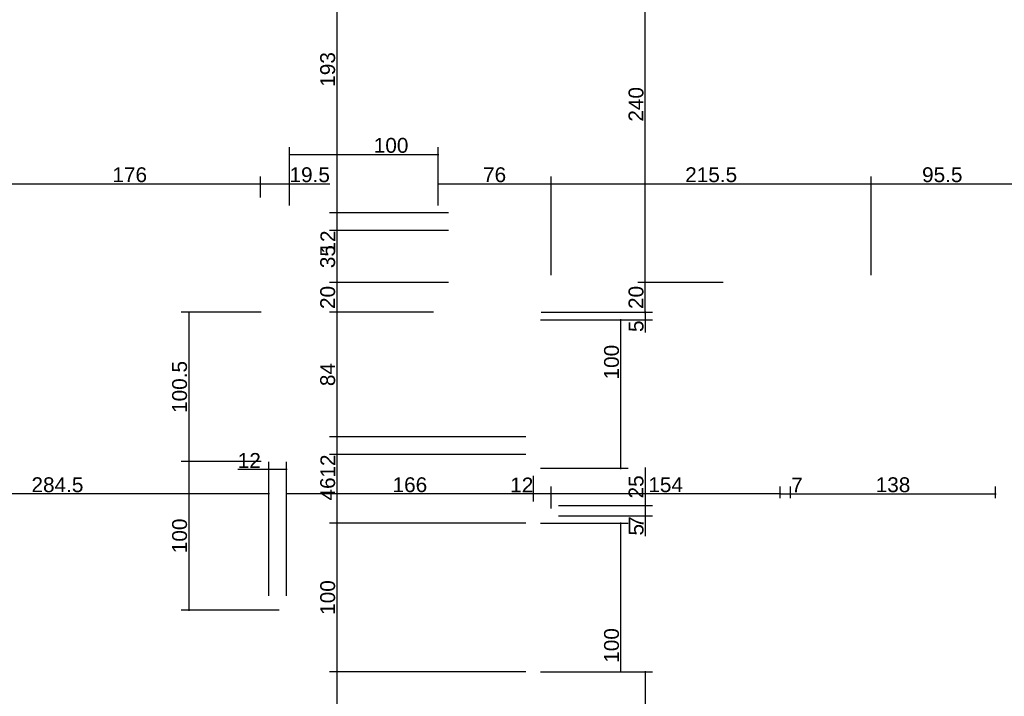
# Model space of a CAD drawing. Header units: millimetres. Extents: x 126553 to 403692, y -95821 to 38049.
# Tile 37 of 256: x 160924 to 161586, y -23939 to -23483. Entities that reach past the tile are written whole.
import ezdxf

# ---------------------------------------------------------------- set-up
doc = ezdxf.new("R2010")
doc.units = ezdxf.units.MM
doc.layers.add('11_wymiary', color=55, linetype='Continuous')
doc.layers.add('11_wymiary @ 50', color=55, linetype='Continuous')
doc.styles.add('11_RJ', font='arial.ttf')
doc.dimstyles.new('11_RJ (cc)', dxfattribs={"dimtxt": 0.2, "dimasz": 0.001, "dimexe": 0.1, "dimexo": 0.1, "dimgap": 0.02, "dimtad": 1, "dimdec": 1, "dimrnd": 0.5, "dimzin": 12, "dimdsep": 46, "dimtxsty": '11_RJ', "dimblk": 'OBLIQUE', "dimcen": 0, "dimdle": 0.01, "dimclrd": 256, "dimclre": 256, "dimclrt": 2, "dimazin": 3, "dimtfac": 1, "dimtdec": 1, "dimtofl": 0, "dimtmove": 0, "dimatfit": 3, "dimldrblk": 'DOT', "dimfxl": 1, "dimtolj": 1, "dimtzin": 13, "dimarcsym": 0})

# ---------------------------------------------------------------- blocks, each defined once
blk = doc.blocks.new('_Oblique')
at = {"color": 0, "linetype": 'ByBlock', "lineweight": -2}
blk.add_line((-0.5, -0.5), (0.5, 0.5), dxfattribs=at)
blk = doc.blocks.new('*D1216')
at = {"layer": '11_wymiary', "lineweight": -2, "transparency": 16777216}
for p, q in [((161281.37, -23812.24), (161281.37, -23797.49)), ((161435.59, -23805.24), (161435.59, -23797.49)), ((161436.09, -23802.49), (161280.87, -23802.49))]:
    blk.add_line(p, q, dxfattribs=at)
at = {"layer": 'Defpoints', "color": 0, "transparency": 16777216}
for p in [(161281.37, -23802.49), (161435.59, -23810.24), (161281.37, -23817.24)]:
    blk.add_point(p, dxfattribs=at)
at = {"layer": '11_wymiary', "lineweight": -2, "transparency": 16777216, "xscale": 0.05, "yscale": 0.05, "zscale": 0.05, "rotation": 180}
blk.add_blockref('_Oblique', (161281.37, -23802.49), dxfattribs=at)
at = {"layer": '11_wymiary', "lineweight": -2, "transparency": 16777216, "xscale": 0.05, "yscale": 0.05, "zscale": 0.05}
blk.add_blockref('_Oblique', (161435.59, -23802.49), dxfattribs=at)
at = {"layer": '11_wymiary', "color": 2, "transparency": 16777216, "insert": (161358.48, -23796.38), "char_height": 10, "attachment_point": 5, "style": '11_RJ'}
blk.add_mtext('\\A1;154', dxfattribs=at)
blk = doc.blocks.new('_Dot')
at = {"color": 0, "linetype": 'ByBlock', "lineweight": -2}
blk.add_line((-0.5, 0), (-1, 0), dxfattribs=at)
at = {"color": 0, "linetype": 'ByBlock', "const_width": 0.5}
blk.add_lwpolyline([(-0.25, 0, 1), (0.25, 0, 1)], format="xyb", close=True, dxfattribs=at)
blk = doc.blocks.new('*D1217')
at = {"layer": '11_wymiary', "lineweight": -2, "transparency": 16777216}
for p, q in [((161269.37, -23790.24), (161269.37, -23807.49)), ((161281.37, -23812.24), (161281.37, -23797.49)), ((161269.37, -23802.49), (161254.04, -23802.49)), ((161281.87, -23802.49), (161269.37, -23802.49))]:
    blk.add_line(p, q, dxfattribs=at)
at = {"layer": 'Defpoints', "color": 0, "transparency": 16777216}
for p in [(161269.37, -23785.24), (161269.37, -23802.49), (161281.37, -23817.24)]:
    blk.add_point(p, dxfattribs=at)
at = {"layer": '11_wymiary', "lineweight": -2, "transparency": 16777216, "xscale": 0.05, "yscale": 0.05, "zscale": 0.05, "rotation": 180}
blk.add_blockref('_Oblique', (161269.37, -23802.49), dxfattribs=at)
at = {"layer": '11_wymiary', "lineweight": -2, "transparency": 16777216, "xscale": 0.05, "yscale": 0.05, "zscale": 0.05}
blk.add_blockref('_Oblique', (161281.37, -23802.49), dxfattribs=at)
at = {"layer": '11_wymiary', "color": 2, "transparency": 16777216, "insert": (161261.68, -23796.47), "char_height": 10, "attachment_point": 5, "style": '11_RJ'}
blk.add_mtext('\\A1;12', dxfattribs=at)
blk = doc.blocks.new('*D1218')
at = {"layer": '11_wymiary', "lineweight": -2, "transparency": 16777216}
for p, q in [((161269.37, -23790.24), (161269.37, -23807.49)), ((161103.37, -23871.04), (161103.37, -23797.49)), ((161269.87, -23802.49), (161102.87, -23802.49))]:
    blk.add_line(p, q, dxfattribs=at)
at = {"layer": 'Defpoints', "color": 0, "transparency": 16777216}
for p in [(161269.37, -23785.24), (161103.37, -23802.49), (161103.37, -23876.04)]:
    blk.add_point(p, dxfattribs=at)
at = {"layer": '11_wymiary', "lineweight": -2, "transparency": 16777216, "xscale": 0.05, "yscale": 0.05, "zscale": 0.05, "rotation": 180}
blk.add_blockref('_Oblique', (161103.37, -23802.49), dxfattribs=at)
at = {"layer": '11_wymiary', "lineweight": -2, "transparency": 16777216, "xscale": 0.05, "yscale": 0.05, "zscale": 0.05}
blk.add_blockref('_Oblique', (161269.37, -23802.49), dxfattribs=at)
at = {"layer": '11_wymiary', "color": 2, "transparency": 16777216, "insert": (161186.37, -23796.38), "char_height": 10, "attachment_point": 5, "style": '11_RJ'}
blk.add_mtext('\\A1;166', dxfattribs=at)
blk = doc.blocks.new('*D1219')
at = {"layer": '11_wymiary', "lineweight": -2, "transparency": 16777216}
for p, q in [((161091.37, -23871.16), (161091.37, -23780.99)), ((161103.37, -23871.04), (161103.37, -23780.99)), ((161091.37, -23785.99), (161070.68, -23785.99)), ((161103.87, -23785.99), (161091.37, -23785.99))]:
    blk.add_line(p, q, dxfattribs=at)
at = {"layer": 'Defpoints', "color": 0, "transparency": 16777216}
for p in [(161091.37, -23785.99), (161091.37, -23876.16), (161103.37, -23876.04)]:
    blk.add_point(p, dxfattribs=at)
at = {"layer": '11_wymiary', "lineweight": -2, "transparency": 16777216, "xscale": 0.05, "yscale": 0.05, "zscale": 0.05, "rotation": 180}
blk.add_blockref('_Oblique', (161091.37, -23785.99), dxfattribs=at)
at = {"layer": '11_wymiary', "lineweight": -2, "transparency": 16777216, "xscale": 0.05, "yscale": 0.05, "zscale": 0.05}
blk.add_blockref('_Oblique', (161103.37, -23785.99), dxfattribs=at)
at = {"layer": '11_wymiary', "color": 2, "transparency": 16777216, "insert": (161078.32, -23779.97), "char_height": 10, "attachment_point": 5, "style": '11_RJ'}
blk.add_mtext('\\A1;12', dxfattribs=at)
blk = doc.blocks.new('*D1220')
at = {"layer": '11_wymiary', "lineweight": -2, "transparency": 16777216}
for p, q in [((160807.07, -23875.74), (160807.07, -23797.49)), ((161091.37, -23871.16), (161091.37, -23797.49)), ((161091.87, -23802.49), (160806.57, -23802.49))]:
    blk.add_line(p, q, dxfattribs=at)
at = {"layer": 'Defpoints', "color": 0, "transparency": 16777216}
for p in [(160807.07, -23802.49), (161091.37, -23876.16), (160807.07, -23880.74)]:
    blk.add_point(p, dxfattribs=at)
at = {"layer": '11_wymiary', "lineweight": -2, "transparency": 16777216, "xscale": 0.05, "yscale": 0.05, "zscale": 0.05, "rotation": 180}
blk.add_blockref('_Oblique', (160807.07, -23802.49), dxfattribs=at)
at = {"layer": '11_wymiary', "lineweight": -2, "transparency": 16777216, "xscale": 0.05, "yscale": 0.05, "zscale": 0.05}
blk.add_blockref('_Oblique', (161091.37, -23802.49), dxfattribs=at)
at = {"layer": '11_wymiary', "color": 2, "transparency": 16777216, "insert": (160949.22, -23796.38), "char_height": 10, "attachment_point": 5, "style": '11_RJ'}
blk.add_mtext('\\A1;284.5', dxfattribs=at)
blk = doc.blocks.new('*D1224')
at = {"layer": '11_wymiary', "lineweight": -2, "transparency": 16777216}
for p, q in [((161286.37, -23810.24), (161349.71, -23810.24)), ((161344.71, -23809.74), (161344.71, -23817.24)), ((161286.37, -23817.24), (161349.71, -23817.24)), ((161344.71, -23817.24), (161344.71, -23825.77))]:
    blk.add_line(p, q, dxfattribs=at)
at = {"layer": 'Defpoints', "color": 0, "transparency": 16777216}
for p in [(161281.37, -23810.24), (161281.37, -23817.24), (161344.71, -23817.24)]:
    blk.add_point(p, dxfattribs=at)
at = {"layer": '11_wymiary', "lineweight": -2, "transparency": 16777216, "xscale": 0.05, "yscale": 0.05, "zscale": 0.05}
for p, rotation in [((161344.71, -23810.24), 90), ((161344.71, -23817.24), 270)]:
    blk.add_blockref('_Oblique', p, dxfattribs=dict(at, rotation=rotation))
at = {"layer": '11_wymiary', "color": 2, "transparency": 16777216, "insert": (161338.71, -23821.53), "char_height": 10, "attachment_point": 5, "rotation": 90, "style": '11_RJ'}
blk.add_mtext('\\A1;7', dxfattribs=at)
blk = doc.blocks.new('*D1287')
at = {"layer": '11_wymiary', "lineweight": -2, "transparency": 16777216}
for p, q in [((161435.59, -23805.24), (161435.59, -23797.49)), ((161442.59, -23805.24), (161442.59, -23797.49)), ((161435.09, -23802.49), (161442.59, -23802.49)), ((161442.59, -23802.49), (161451.11, -23802.49))]:
    blk.add_line(p, q, dxfattribs=at)
at = {"layer": 'Defpoints', "color": 0, "transparency": 16777216}
for p in [(161442.59, -23802.49), (161435.59, -23810.24), (161442.59, -23810.24)]:
    blk.add_point(p, dxfattribs=at)
at = {"layer": '11_wymiary', "lineweight": -2, "transparency": 16777216, "xscale": 0.05, "yscale": 0.05, "zscale": 0.05, "rotation": 180}
blk.add_blockref('_Oblique', (161435.59, -23802.49), dxfattribs=at)
at = {"layer": '11_wymiary', "lineweight": -2, "transparency": 16777216, "xscale": 0.05, "yscale": 0.05, "zscale": 0.05}
blk.add_blockref('_Oblique', (161442.59, -23802.49), dxfattribs=at)
at = {"layer": '11_wymiary', "color": 2, "transparency": 16777216, "insert": (161446.88, -23796.49), "char_height": 10, "attachment_point": 5, "style": '11_RJ'}
blk.add_mtext('\\A1;7', dxfattribs=at)
blk = doc.blocks.new('*D1288')
at = {"layer": '11_wymiary', "lineweight": -2, "transparency": 16777216}
for p, q in [((161442.59, -23805.24), (161442.59, -23797.49)), ((161580.37, -23805.24), (161580.37, -23797.49)), ((161442.09, -23802.49), (161580.87, -23802.49))]:
    blk.add_line(p, q, dxfattribs=at)
at = {"layer": 'Defpoints', "color": 0, "transparency": 16777216}
for p in [(161580.37, -23802.49), (161442.59, -23810.24), (161580.37, -23810.24)]:
    blk.add_point(p, dxfattribs=at)
at = {"layer": '11_wymiary', "lineweight": -2, "transparency": 16777216, "xscale": 0.05, "yscale": 0.05, "zscale": 0.05, "rotation": 180}
blk.add_blockref('_Oblique', (161442.59, -23802.49), dxfattribs=at)
at = {"layer": '11_wymiary', "lineweight": -2, "transparency": 16777216, "xscale": 0.05, "yscale": 0.05, "zscale": 0.05}
blk.add_blockref('_Oblique', (161580.37, -23802.49), dxfattribs=at)
at = {"layer": '11_wymiary', "color": 2, "transparency": 16777216, "insert": (161511.48, -23796.38), "char_height": 10, "attachment_point": 5, "style": '11_RJ'}
blk.add_mtext('\\A1;138', dxfattribs=at)
blk = doc.blocks.new('*D1289')
at = {"layer": '11_wymiary', "lineweight": -2, "transparency": 16777216}
for p, q in [((161274.37, -23685.24), (161349.71, -23685.24)), ((161274.73, -23680.24), (161349.71, -23680.24)), ((161344.71, -23679.74), (161344.71, -23685.24)), ((161344.71, -23685.24), (161344.71, -23693.92))]:
    blk.add_line(p, q, dxfattribs=at)
at = {"layer": 'Defpoints', "color": 0, "transparency": 16777216}
for p in [(161269.37, -23685.24), (161269.73, -23680.24), (161344.71, -23685.24)]:
    blk.add_point(p, dxfattribs=at)
at = {"layer": '11_wymiary', "lineweight": -2, "transparency": 16777216, "xscale": 0.05, "yscale": 0.05, "zscale": 0.05}
for p, rotation in [((161344.71, -23680.24), 90), ((161344.71, -23685.24), 270)]:
    blk.add_blockref('_Oblique', p, dxfattribs=dict(at, rotation=rotation))
at = {"layer": '11_wymiary', "color": 2, "transparency": 16777216, "insert": (161338.62, -23689.61), "char_height": 10, "attachment_point": 5, "rotation": 90, "style": '11_RJ'}
blk.add_mtext('\\A1;5', dxfattribs=at)
blk = doc.blocks.new('*D1290')
at = {"layer": '11_wymiary', "lineweight": -2, "transparency": 16777216}
for p, q in [((161274.37, -23685.24), (161333.21, -23685.24)), ((161328.21, -23684.74), (161328.21, -23785.74)), ((161274.37, -23785.24), (161333.21, -23785.24))]:
    blk.add_line(p, q, dxfattribs=at)
at = {"layer": 'Defpoints', "color": 0, "transparency": 16777216}
for p in [(161269.37, -23685.24), (161269.37, -23785.24), (161328.21, -23785.24)]:
    blk.add_point(p, dxfattribs=at)
at = {"layer": '11_wymiary', "lineweight": -2, "transparency": 16777216, "xscale": 0.05, "yscale": 0.05, "zscale": 0.05}
for p, rotation in [((161328.21, -23685.24), 90), ((161328.21, -23785.24), 270)]:
    blk.add_blockref('_Oblique', p, dxfattribs=dict(at, rotation=rotation))
at = {"layer": '11_wymiary', "color": 2, "transparency": 16777216, "insert": (161322.1, -23713.78), "char_height": 10, "attachment_point": 5, "rotation": 90, "style": '11_RJ'}
blk.add_mtext('\\A1;100', dxfattribs=at)
blk = doc.blocks.new('*D1291')
at = {"layer": '11_wymiary', "lineweight": -2, "transparency": 16777216}
for p, q in [((161274.37, -23822.24), (161333.21, -23822.24)), ((161328.21, -23821.74), (161328.21, -23922.74)), ((161274.37, -23922.24), (161333.21, -23922.24))]:
    blk.add_line(p, q, dxfattribs=at)
at = {"layer": 'Defpoints', "color": 0, "transparency": 16777216}
for p in [(161269.37, -23822.24), (161269.37, -23922.24), (161328.21, -23922.24)]:
    blk.add_point(p, dxfattribs=at)
at = {"layer": '11_wymiary', "lineweight": -2, "transparency": 16777216, "xscale": 0.05, "yscale": 0.05, "zscale": 0.05}
for p, rotation in [((161328.21, -23822.24), 90), ((161328.21, -23922.24), 270)]:
    blk.add_blockref('_Oblique', p, dxfattribs=dict(at, rotation=rotation))
at = {"layer": '11_wymiary', "color": 2, "transparency": 16777216, "insert": (161322.1, -23904.5), "char_height": 10, "attachment_point": 5, "rotation": 90, "style": '11_RJ'}
blk.add_mtext('\\A1;100', dxfattribs=at)
blk = doc.blocks.new('*D1292')
at = {"layer": '11_wymiary', "lineweight": -2, "transparency": 16777216}
for p, q in [((161274.37, -23922.24), (161349.71, -23922.24)), ((161344.71, -23921.74), (161344.71, -23993.74)), ((161286.37, -23993.24), (161349.71, -23993.24))]:
    blk.add_line(p, q, dxfattribs=at)
at = {"layer": 'Defpoints', "color": 0, "transparency": 16777216}
for p in [(161269.37, -23922.24), (161281.37, -23993.24), (161344.71, -23993.24)]:
    blk.add_point(p, dxfattribs=at)
at = {"layer": '11_wymiary', "lineweight": -2, "transparency": 16777216, "xscale": 0.05, "yscale": 0.05, "zscale": 0.05}
for p, rotation in [((161344.71, -23922.24), 90), ((161344.71, -23993.24), 270)]:
    blk.add_blockref('_Oblique', p, dxfattribs=dict(at, rotation=rotation))
at = {"layer": '11_wymiary', "color": 2, "transparency": 16777216, "insert": (161338.69, -23957.74), "char_height": 10, "attachment_point": 5, "rotation": 90, "style": '11_RJ'}
blk.add_mtext('\\A1;71', dxfattribs=at)
blk = doc.blocks.new('*D1297')
at = {"layer": '11_wymiary', "lineweight": -2, "transparency": 16777216}
blk.add_line((161344.71, -23784.74), (161344.71, -23810.74), dxfattribs=at)
at = {"layer": 'Defpoints', "color": 0, "transparency": 16777216}
for p in [(161344.71, -23785.24), (161344.71, -23810.24), (161344.71, -23810.24)]:
    blk.add_point(p, dxfattribs=at)
at = {"layer": '11_wymiary', "lineweight": -2, "transparency": 16777216, "xscale": 0.05, "yscale": 0.05, "zscale": 0.05}
for p, rotation in [((161344.71, -23785.24), 90), ((161344.71, -23810.24), 270)]:
    blk.add_blockref('_Oblique', p, dxfattribs=dict(at, rotation=rotation))
at = {"layer": '11_wymiary', "color": 2, "transparency": 16777216, "insert": (161338.6, -23797.74), "char_height": 10, "attachment_point": 5, "rotation": 90, "style": '11_RJ'}
blk.add_mtext('\\A1;25', dxfattribs=at)
blk = doc.blocks.new('*D1298')
at = {"layer": '11_wymiary', "lineweight": -2, "transparency": 16777216}
for p, q in [((161344.71, -23816.74), (161344.71, -23822.24)), ((161344.71, -23822.24), (161344.71, -23830.92))]:
    blk.add_line(p, q, dxfattribs=at)
at = {"layer": 'Defpoints', "color": 0, "transparency": 16777216}
for p in [(161344.71, -23817.24), (161344.71, -23822.24), (161344.71, -23822.24)]:
    blk.add_point(p, dxfattribs=at)
at = {"layer": '11_wymiary', "lineweight": -2, "transparency": 16777216, "xscale": 0.05, "yscale": 0.05, "zscale": 0.05}
for p, rotation in [((161344.71, -23817.24), 90), ((161344.71, -23822.24), 270)]:
    blk.add_blockref('_Oblique', p, dxfattribs=dict(at, rotation=rotation))
at = {"layer": '11_wymiary', "color": 2, "transparency": 16777216, "insert": (161338.62, -23826.61), "char_height": 10, "attachment_point": 5, "rotation": 90, "style": '11_RJ'}
blk.add_mtext('\\A1;5', dxfattribs=at)
blk = doc.blocks.new('*D1338')
at = {"layer": '11_wymiary', "lineweight": -2, "transparency": 16777216}
for p, q in [((161254.87, -23420.24), (161132.21, -23420.24)), ((161137.21, -23419.74), (161137.21, -23613.74)), ((161212.37, -23613.24), (161132.21, -23613.24))]:
    blk.add_line(p, q, dxfattribs=at)
at = {"layer": 'Defpoints', "color": 0, "transparency": 16777216}
for p in [(161259.87, -23420.24), (161137.21, -23613.24), (161217.37, -23613.24)]:
    blk.add_point(p, dxfattribs=at)
at = {"layer": '11_wymiary', "lineweight": -2, "transparency": 16777216, "xscale": 0.05, "yscale": 0.05, "zscale": 0.05}
for p, rotation in [((161137.21, -23420.24), 90), ((161137.21, -23613.24), 270)]:
    blk.add_blockref('_Oblique', p, dxfattribs=dict(at, rotation=rotation))
at = {"layer": '11_wymiary', "color": 2, "transparency": 16777216, "insert": (161131.1, -23516.74), "char_height": 10, "attachment_point": 5, "rotation": 90, "style": '11_RJ'}
blk.add_mtext('\\A1;193', dxfattribs=at)
blk = doc.blocks.new('*D1339')
at = {"layer": '11_wymiary', "lineweight": -2, "transparency": 16777216}
for p, q in [((161137.21, -23612.74), (161137.21, -23625.24)), ((161212.37, -23613.24), (161132.21, -23613.24)), ((161212.37, -23625.24), (161132.21, -23625.24)), ((161137.21, -23625.24), (161137.21, -23640.57))]:
    blk.add_line(p, q, dxfattribs=at)
at = {"layer": 'Defpoints', "color": 0, "transparency": 16777216}
for p in [(161217.37, -23613.24), (161137.21, -23625.24), (161217.37, -23625.24)]:
    blk.add_point(p, dxfattribs=at)
at = {"layer": '11_wymiary', "lineweight": -2, "transparency": 16777216, "xscale": 0.05, "yscale": 0.05, "zscale": 0.05}
for p, rotation in [((161137.21, -23613.24), 90), ((161137.21, -23625.24), 270)]:
    blk.add_blockref('_Oblique', p, dxfattribs=dict(at, rotation=rotation))
at = {"layer": '11_wymiary', "color": 2, "transparency": 16777216, "insert": (161131.19, -23632.93), "char_height": 10, "attachment_point": 5, "rotation": 90, "style": '11_RJ'}
blk.add_mtext('\\A1;12', dxfattribs=at)
blk = doc.blocks.new('*D1340')
at = {"layer": '11_wymiary', "lineweight": -2, "transparency": 16777216}
for p, q in [((161212.37, -23625.24), (161132.21, -23625.24)), ((161137.21, -23624.74), (161137.21, -23660.74)), ((161212.37, -23660.24), (161132.21, -23660.24))]:
    blk.add_line(p, q, dxfattribs=at)
at = {"layer": 'Defpoints', "color": 0, "transparency": 16777216}
for p in [(161217.37, -23625.24), (161137.21, -23660.24), (161217.37, -23660.24)]:
    blk.add_point(p, dxfattribs=at)
at = {"layer": '11_wymiary', "lineweight": -2, "transparency": 16777216, "xscale": 0.05, "yscale": 0.05, "zscale": 0.05}
for p, rotation in [((161137.21, -23625.24), 90), ((161137.21, -23660.24), 270)]:
    blk.add_blockref('_Oblique', p, dxfattribs=dict(at, rotation=rotation))
at = {"layer": '11_wymiary', "color": 2, "transparency": 16777216, "insert": (161131.1, -23642.74), "char_height": 10, "attachment_point": 5, "rotation": 90, "style": '11_RJ'}
blk.add_mtext('\\A1;35', dxfattribs=at)
blk = doc.blocks.new('*D1341')
at = {"layer": '11_wymiary', "lineweight": -2, "transparency": 16777216}
for p, q in [((161212.37, -23660.24), (161132.21, -23660.24)), ((161137.21, -23659.74), (161137.21, -23680.74)), ((161202.37, -23680.24), (161132.21, -23680.24))]:
    blk.add_line(p, q, dxfattribs=at)
at = {"layer": 'Defpoints', "color": 0, "transparency": 16777216}
for p in [(161217.37, -23660.24), (161137.21, -23680.24), (161207.37, -23680.24)]:
    blk.add_point(p, dxfattribs=at)
at = {"layer": '11_wymiary', "lineweight": -2, "transparency": 16777216, "xscale": 0.05, "yscale": 0.05, "zscale": 0.05}
for p, rotation in [((161137.21, -23660.24), 90), ((161137.21, -23680.24), 270)]:
    blk.add_blockref('_Oblique', p, dxfattribs=dict(at, rotation=rotation))
at = {"layer": '11_wymiary', "color": 2, "transparency": 16777216, "insert": (161131.1, -23670.24), "char_height": 10, "attachment_point": 5, "rotation": 90, "style": '11_RJ'}
blk.add_mtext('\\A1;20', dxfattribs=at)
blk = doc.blocks.new('*D1342')
at = {"layer": '11_wymiary', "lineweight": -2, "transparency": 16777216}
for p, q in [((161202.37, -23680.24), (161132.21, -23680.24)), ((161137.21, -23679.74), (161137.21, -23764.54)), ((161264.37, -23764.04), (161132.21, -23764.04))]:
    blk.add_line(p, q, dxfattribs=at)
at = {"layer": 'Defpoints', "color": 0, "transparency": 16777216}
for p in [(161207.37, -23680.24), (161137.21, -23764.04), (161269.37, -23764.04)]:
    blk.add_point(p, dxfattribs=at)
at = {"layer": '11_wymiary', "lineweight": -2, "transparency": 16777216, "xscale": 0.05, "yscale": 0.05, "zscale": 0.05}
for p, rotation in [((161137.21, -23680.24), 90), ((161137.21, -23764.04), 270)]:
    blk.add_blockref('_Oblique', p, dxfattribs=dict(at, rotation=rotation))
at = {"layer": '11_wymiary', "color": 2, "transparency": 16777216, "insert": (161131.1, -23722.14), "char_height": 10, "attachment_point": 5, "rotation": 90, "style": '11_RJ'}
blk.add_mtext('\\A1;84', dxfattribs=at)
blk = doc.blocks.new('*D1343')
at = {"layer": '11_wymiary', "lineweight": -2, "transparency": 16777216}
for p, q in [((161264.37, -23764.04), (161132.21, -23764.04)), ((161137.21, -23763.54), (161137.21, -23776.04)), ((161264.37, -23776.04), (161132.21, -23776.04)), ((161137.21, -23776.04), (161137.21, -23791.38))]:
    blk.add_line(p, q, dxfattribs=at)
at = {"layer": 'Defpoints', "color": 0, "transparency": 16777216}
for p in [(161269.37, -23764.04), (161137.21, -23776.04), (161269.37, -23776.04)]:
    blk.add_point(p, dxfattribs=at)
at = {"layer": '11_wymiary', "lineweight": -2, "transparency": 16777216, "xscale": 0.05, "yscale": 0.05, "zscale": 0.05}
for p, rotation in [((161137.21, -23764.04), 90), ((161137.21, -23776.04), 270)]:
    blk.add_blockref('_Oblique', p, dxfattribs=dict(at, rotation=rotation))
at = {"layer": '11_wymiary', "color": 2, "transparency": 16777216, "insert": (161131.19, -23783.74), "char_height": 10, "attachment_point": 5, "rotation": 90, "style": '11_RJ'}
blk.add_mtext('\\A1;12', dxfattribs=at)
blk = doc.blocks.new('*D1344')
at = {"layer": '11_wymiary', "lineweight": -2, "transparency": 16777216}
for p, q in [((161264.37, -23776.04), (161132.21, -23776.04)), ((161137.21, -23775.54), (161137.21, -23822.74)), ((161264.37, -23822.24), (161132.21, -23822.24))]:
    blk.add_line(p, q, dxfattribs=at)
at = {"layer": 'Defpoints', "color": 0, "transparency": 16777216}
for p in [(161269.37, -23776.04), (161137.21, -23822.24), (161269.37, -23822.24)]:
    blk.add_point(p, dxfattribs=at)
at = {"layer": '11_wymiary', "lineweight": -2, "transparency": 16777216, "xscale": 0.05, "yscale": 0.05, "zscale": 0.05}
for p, rotation in [((161137.21, -23776.04), 90), ((161137.21, -23822.24), 270)]:
    blk.add_blockref('_Oblique', p, dxfattribs=dict(at, rotation=rotation))
at = {"layer": '11_wymiary', "color": 2, "transparency": 16777216, "insert": (161131.1, -23799.14), "char_height": 10, "attachment_point": 5, "rotation": 90, "style": '11_RJ'}
blk.add_mtext('\\A1;46', dxfattribs=at)
blk = doc.blocks.new('*D1345')
at = {"layer": '11_wymiary', "lineweight": -2, "transparency": 16777216}
for p, q in [((161264.37, -23822.24), (161132.21, -23822.24)), ((161137.21, -23821.74), (161137.21, -23922.74)), ((161264.37, -23922.24), (161132.21, -23922.24))]:
    blk.add_line(p, q, dxfattribs=at)
at = {"layer": 'Defpoints', "color": 0, "transparency": 16777216}
for p in [(161269.37, -23822.24), (161137.21, -23922.24), (161269.37, -23922.24)]:
    blk.add_point(p, dxfattribs=at)
at = {"layer": '11_wymiary', "lineweight": -2, "transparency": 16777216, "xscale": 0.05, "yscale": 0.05, "zscale": 0.05}
for p, rotation in [((161137.21, -23822.24), 90), ((161137.21, -23922.24), 270)]:
    blk.add_blockref('_Oblique', p, dxfattribs=dict(at, rotation=rotation))
at = {"layer": '11_wymiary', "color": 2, "transparency": 16777216, "insert": (161131.1, -23872.24), "char_height": 10, "attachment_point": 5, "rotation": 90, "style": '11_RJ'}
blk.add_mtext('\\A1;100', dxfattribs=at)
blk = doc.blocks.new('*D1346')
at = {"layer": '11_wymiary', "lineweight": -2, "transparency": 16777216}
for p, q in [((161264.37, -23922.24), (161132.21, -23922.24)), ((161137.21, -23921.74), (161137.21, -24005.74)), ((161264.37, -24005.24), (161132.21, -24005.24))]:
    blk.add_line(p, q, dxfattribs=at)
at = {"layer": 'Defpoints', "color": 0, "transparency": 16777216}
for p in [(161269.37, -23922.24), (161137.21, -24005.24), (161269.37, -24005.24)]:
    blk.add_point(p, dxfattribs=at)
at = {"layer": '11_wymiary', "lineweight": -2, "transparency": 16777216, "xscale": 0.05, "yscale": 0.05, "zscale": 0.05}
for p, rotation in [((161137.21, -23922.24), 90), ((161137.21, -24005.24), 270)]:
    blk.add_blockref('_Oblique', p, dxfattribs=dict(at, rotation=rotation))
at = {"layer": '11_wymiary', "color": 2, "transparency": 16777216, "insert": (161131.1, -23963.74), "char_height": 10, "attachment_point": 5, "rotation": 90, "style": '11_RJ'}
blk.add_mtext('\\A1;83', dxfattribs=at)
blk = doc.blocks.new('*D1352')
at = {"layer": '11_wymiary', "lineweight": -2, "transparency": 16777216}
for p, q in [((161397.26, -23660.24), (161339.71, -23660.24)), ((161344.71, -23680.74), (161344.71, -23659.74))]:
    blk.add_line(p, q, dxfattribs=at)
at = {"layer": 'Defpoints', "color": 0, "transparency": 16777216}
for p in [(161344.71, -23660.24), (161402.26, -23660.24), (161344.71, -23680.24)]:
    blk.add_point(p, dxfattribs=at)
at = {"layer": '11_wymiary', "lineweight": -2, "transparency": 16777216, "xscale": 0.05, "yscale": 0.05, "zscale": 0.05}
for p, rotation in [((161344.71, -23660.24), 90), ((161344.71, -23680.24), 270)]:
    blk.add_blockref('_Oblique', p, dxfattribs=dict(at, rotation=rotation))
at = {"layer": '11_wymiary', "color": 2, "transparency": 16777216, "insert": (161338.6, -23670.24), "char_height": 10, "attachment_point": 5, "rotation": 90, "style": '11_RJ'}
blk.add_mtext('\\A1;20', dxfattribs=at)
blk = doc.blocks.new('*D1353')
at = {"layer": '11_wymiary', "lineweight": -2, "transparency": 16777216}
for p, q in [((161354.87, -23420.24), (161339.71, -23420.24)), ((161344.71, -23660.74), (161344.71, -23419.74)), ((161397.26, -23660.24), (161339.71, -23660.24))]:
    blk.add_line(p, q, dxfattribs=at)
at = {"layer": 'Defpoints', "color": 0, "transparency": 16777216}
for p in [(161344.71, -23420.24), (161359.87, -23420.24), (161402.26, -23660.24)]:
    blk.add_point(p, dxfattribs=at)
at = {"layer": '11_wymiary', "lineweight": -2, "transparency": 16777216, "xscale": 0.05, "yscale": 0.05, "zscale": 0.05}
for p, rotation in [((161344.71, -23420.24), 90), ((161344.71, -23660.24), 270)]:
    blk.add_blockref('_Oblique', p, dxfattribs=dict(at, rotation=rotation))
at = {"layer": '11_wymiary', "color": 2, "transparency": 16777216, "insert": (161338.6, -23540.24), "char_height": 10, "attachment_point": 5, "rotation": 90, "style": '11_RJ'}
blk.add_mtext('\\A1;240', dxfattribs=at)
blk = doc.blocks.new('*D1373')
at = {"layer": '11_wymiary', "lineweight": -2, "transparency": 16777216}
for p, q in [((160909.87, -23616.24), (160909.87, -23588.8)), ((161085.87, -23603.02), (161085.87, -23588.8)), ((160909.37, -23593.8), (161086.37, -23593.8))]:
    blk.add_line(p, q, dxfattribs=at)
at = {"layer": 'Defpoints', "color": 0, "transparency": 16777216}
for p in [(161085.87, -23593.8), (161085.87, -23608.02), (160909.87, -23621.24)]:
    blk.add_point(p, dxfattribs=at)
at = {"layer": '11_wymiary', "lineweight": -2, "transparency": 16777216, "xscale": 0.05, "yscale": 0.05, "zscale": 0.05, "rotation": 180}
blk.add_blockref('_Oblique', (160909.87, -23593.8), dxfattribs=at)
at = {"layer": '11_wymiary', "lineweight": -2, "transparency": 16777216, "xscale": 0.05, "yscale": 0.05, "zscale": 0.05}
blk.add_blockref('_Oblique', (161085.87, -23593.8), dxfattribs=at)
at = {"layer": '11_wymiary', "color": 2, "transparency": 16777216, "insert": (160997.87, -23587.69), "char_height": 10, "attachment_point": 5, "style": '11_RJ'}
blk.add_mtext('\\A1;176', dxfattribs=at)
blk = doc.blocks.new('*D1374')
at = {"layer": '11_wymiary', "lineweight": -2, "transparency": 16777216}
for p, q in [((161085.87, -23603.02), (161085.87, -23588.8)), ((161105.37, -23608.24), (161105.37, -23588.8)), ((161085.37, -23593.8), (161105.37, -23593.8)), ((161105.37, -23593.8), (161132.53, -23593.8))]:
    blk.add_line(p, q, dxfattribs=at)
at = {"layer": 'Defpoints', "color": 0, "transparency": 16777216}
for p in [(161105.37, -23593.8), (161085.87, -23608.02), (161105.37, -23613.24)]:
    blk.add_point(p, dxfattribs=at)
at = {"layer": '11_wymiary', "lineweight": -2, "transparency": 16777216, "xscale": 0.05, "yscale": 0.05, "zscale": 0.05, "rotation": 180}
blk.add_blockref('_Oblique', (161085.87, -23593.8), dxfattribs=at)
at = {"layer": '11_wymiary', "lineweight": -2, "transparency": 16777216, "xscale": 0.05, "yscale": 0.05, "zscale": 0.05}
blk.add_blockref('_Oblique', (161105.37, -23593.8), dxfattribs=at)
at = {"layer": '11_wymiary', "color": 2, "transparency": 16777216, "insert": (161118.97, -23587.69), "char_height": 10, "attachment_point": 5, "style": '11_RJ'}
blk.add_mtext('\\A1;19.5', dxfattribs=at)
blk = doc.blocks.new('*D1375')
at = {"layer": '11_wymiary', "lineweight": -2, "transparency": 16777216}
for p, q in [((161105.37, -23608.24), (161105.37, -23569.01)), ((161205.37, -23608.24), (161205.37, -23569.01)), ((161104.87, -23574.01), (161205.87, -23574.01))]:
    blk.add_line(p, q, dxfattribs=at)
at = {"layer": 'Defpoints', "color": 0, "transparency": 16777216}
for p in [(161205.37, -23574.01), (161105.37, -23613.24), (161205.37, -23613.24)]:
    blk.add_point(p, dxfattribs=at)
at = {"layer": '11_wymiary', "lineweight": -2, "transparency": 16777216, "xscale": 0.05, "yscale": 0.05, "zscale": 0.05, "rotation": 180}
blk.add_blockref('_Oblique', (161105.37, -23574.01), dxfattribs=at)
at = {"layer": '11_wymiary', "lineweight": -2, "transparency": 16777216, "xscale": 0.05, "yscale": 0.05, "zscale": 0.05}
blk.add_blockref('_Oblique', (161205.37, -23574.01), dxfattribs=at)
at = {"layer": '11_wymiary', "color": 2, "transparency": 16777216, "insert": (161173.73, -23567.91), "char_height": 10, "attachment_point": 5, "style": '11_RJ'}
blk.add_mtext('\\A1;100', dxfattribs=at)
blk = doc.blocks.new('*D1376')
at = {"layer": '11_wymiary', "lineweight": -2, "transparency": 16777216}
for p, q in [((161205.37, -23608.24), (161205.37, -23588.8)), ((161281.37, -23608.24), (161281.37, -23588.8)), ((161204.87, -23593.8), (161281.87, -23593.8))]:
    blk.add_line(p, q, dxfattribs=at)
at = {"layer": 'Defpoints', "color": 0, "transparency": 16777216}
for p in [(161281.37, -23593.8), (161205.37, -23613.24), (161281.37, -23613.24)]:
    blk.add_point(p, dxfattribs=at)
at = {"layer": '11_wymiary', "lineweight": -2, "transparency": 16777216, "xscale": 0.05, "yscale": 0.05, "zscale": 0.05, "rotation": 180}
blk.add_blockref('_Oblique', (161205.37, -23593.8), dxfattribs=at)
at = {"layer": '11_wymiary', "lineweight": -2, "transparency": 16777216, "xscale": 0.05, "yscale": 0.05, "zscale": 0.05}
blk.add_blockref('_Oblique', (161281.37, -23593.8), dxfattribs=at)
at = {"layer": '11_wymiary', "color": 2, "transparency": 16777216, "insert": (161243.37, -23587.69), "char_height": 10, "attachment_point": 5, "style": '11_RJ'}
blk.add_mtext('\\A1;76', dxfattribs=at)
blk = doc.blocks.new('*D1377')
at = {"layer": '11_wymiary', "lineweight": -2, "transparency": 16777216}
for p, q in [((161281.37, -23655.24), (161281.37, -23588.8)), ((161496.87, -23655.24), (161496.87, -23588.8)), ((161280.87, -23593.8), (161497.37, -23593.8))]:
    blk.add_line(p, q, dxfattribs=at)
at = {"layer": 'Defpoints', "color": 0, "transparency": 16777216}
for p in [(161496.87, -23593.8), (161281.37, -23660.24), (161496.87, -23660.24)]:
    blk.add_point(p, dxfattribs=at)
at = {"layer": '11_wymiary', "lineweight": -2, "transparency": 16777216, "xscale": 0.05, "yscale": 0.05, "zscale": 0.05, "rotation": 180}
blk.add_blockref('_Oblique', (161281.37, -23593.8), dxfattribs=at)
at = {"layer": '11_wymiary', "lineweight": -2, "transparency": 16777216, "xscale": 0.05, "yscale": 0.05, "zscale": 0.05}
blk.add_blockref('_Oblique', (161496.87, -23593.8), dxfattribs=at)
at = {"layer": '11_wymiary', "color": 2, "transparency": 16777216, "insert": (161389.12, -23587.69), "char_height": 10, "attachment_point": 5, "style": '11_RJ'}
blk.add_mtext('\\A1;215.5', dxfattribs=at)
blk = doc.blocks.new('*D1378')
at = {"layer": '11_wymiary', "lineweight": -2, "transparency": 16777216}
for p, q in [((161496.87, -23655.24), (161496.87, -23588.8)), ((161592.37, -23608.24), (161592.37, -23588.8)), ((161496.37, -23593.8), (161592.87, -23593.8))]:
    blk.add_line(p, q, dxfattribs=at)
at = {"layer": 'Defpoints', "color": 0, "transparency": 16777216}
for p in [(161592.37, -23593.8), (161592.37, -23613.24), (161496.87, -23660.24)]:
    blk.add_point(p, dxfattribs=at)
at = {"layer": '11_wymiary', "lineweight": -2, "transparency": 16777216, "xscale": 0.05, "yscale": 0.05, "zscale": 0.05, "rotation": 180}
blk.add_blockref('_Oblique', (161496.87, -23593.8), dxfattribs=at)
at = {"layer": '11_wymiary', "lineweight": -2, "transparency": 16777216, "xscale": 0.05, "yscale": 0.05, "zscale": 0.05}
blk.add_blockref('_Oblique', (161592.37, -23593.8), dxfattribs=at)
at = {"layer": '11_wymiary', "color": 2, "transparency": 16777216, "insert": (161544.62, -23587.69), "char_height": 10, "attachment_point": 5, "style": '11_RJ'}
blk.add_mtext('\\A1;95.5', dxfattribs=at)
blk = doc.blocks.new('*D1425')
at = {"layer": '11_wymiary', "lineweight": -2, "transparency": 16777216}
for p, q in [((161086.37, -23680.24), (161032.56, -23680.24)), ((161037.56, -23679.74), (161037.56, -23781.24)), ((161086.37, -23780.74), (161032.56, -23780.74))]:
    blk.add_line(p, q, dxfattribs=at)
at = {"layer": 'Defpoints', "color": 0, "transparency": 16777216}
for p in [(161091.37, -23680.24), (161037.56, -23780.74), (161091.37, -23780.74)]:
    blk.add_point(p, dxfattribs=at)
at = {"layer": '11_wymiary', "lineweight": -2, "transparency": 16777216, "xscale": 0.05, "yscale": 0.05, "zscale": 0.05}
for p, rotation in [((161037.56, -23680.24), 90), ((161037.56, -23780.74), 270)]:
    blk.add_blockref('_Oblique', p, dxfattribs=dict(at, rotation=rotation))
at = {"layer": '11_wymiary', "color": 2, "transparency": 16777216, "insert": (161031.46, -23730.49), "char_height": 10, "attachment_point": 5, "rotation": 90, "style": '11_RJ'}
blk.add_mtext('\\A1;100.5', dxfattribs=at)
blk = doc.blocks.new('*D1426')
at = {"layer": '11_wymiary', "lineweight": -2, "transparency": 16777216}
for p, q in [((161086.37, -23780.74), (161032.56, -23780.74)), ((161037.56, -23780.24), (161037.56, -23881.24)), ((161098.37, -23880.74), (161032.56, -23880.74))]:
    blk.add_line(p, q, dxfattribs=at)
at = {"layer": 'Defpoints', "color": 0, "transparency": 16777216}
for p in [(161091.37, -23780.74), (161037.56, -23880.74), (161103.37, -23880.74)]:
    blk.add_point(p, dxfattribs=at)
at = {"layer": '11_wymiary', "lineweight": -2, "transparency": 16777216, "xscale": 0.05, "yscale": 0.05, "zscale": 0.05}
for p, rotation in [((161037.56, -23780.74), 90), ((161037.56, -23880.74), 270)]:
    blk.add_blockref('_Oblique', p, dxfattribs=dict(at, rotation=rotation))
at = {"layer": '11_wymiary', "color": 2, "transparency": 16777216, "insert": (161031.46, -23830.74), "char_height": 10, "attachment_point": 5, "rotation": 90, "style": '11_RJ'}
blk.add_mtext('\\A1;100', dxfattribs=at)

msp = doc.modelspace()

# ---------------------------------------------------------------- dimensions: what is measured, and where the dimension line sits
at = {"layer": '11_wymiary @ 50'}
for base, p1, p2, picture, middle in [((161137.20777, -23613.24344), (161259.86721, -23420.24344), (161217.36721, -23613.24344), '*D1338', (161131.09863, -23516.74344)), ((161344.70673, -23420.24344), (161402.25808, -23660.24344), (161359.86721, -23420.24344), '*D1353', (161338.601, -23540.24344)), ((161137.20777, -23625.24344), (161217.36721, -23613.24344), (161217.36721, -23625.24344), '*D1339', (161131.1873, -23632.93396)), ((161137.20777, -23660.24344), (161217.36721, -23625.24344), (161217.36721, -23660.24344), '*D1340', (161131.09863, -23642.74344)), ((161137.20777, -23680.24344), (161217.36721, -23660.24344), (161207.36721, -23680.24344), '*D1341', (161131.10204, -23670.24344)), ((161344.70673, -23660.24344), (161344.70673, -23680.24344), (161402.25808, -23660.24344), '*D1352', (161338.601, -23670.24344)), ((161037.56434, -23780.74344), (161091.36721, -23680.24344), (161091.36721, -23780.74344), '*D1425', (161031.45861, -23730.49344)), ((161137.20777, -23764.04478), (161207.36721, -23680.24344), (161269.36721, -23764.04478), '*D1342', (161131.10204, -23722.14411)), ((161344.70673, -23685.24344), (161269.73227, -23680.24344), (161269.36721, -23685.24344), '*D1289', (161338.62146, -23689.60858)), ((161137.20777, -23776.04478), (161269.36721, -23764.04478), (161269.36721, -23776.04478), '*D1343', (161131.1873, -23783.7353)), ((161137.20777, -23822.24344), (161269.36721, -23776.04478), (161269.36721, -23822.24344), '*D1344', (161131.10204, -23799.14411)), ((161037.56434, -23880.74344), (161091.36721, -23780.74344), (161103.36721, -23880.74344), '*D1426', (161031.45861, -23830.74344)), ((161344.70673, -23810.24344), (161344.70673, -23785.24344), (161344.70673, -23810.24344), '*D1297', (161338.601, -23797.74344)), ((161344.70673, -23817.24344), (161281.36721, -23810.24344), (161281.36721, -23817.24344), '*D1224', (161338.70673, -23821.53014)), ((161344.70673, -23822.24344), (161344.70673, -23817.24344), (161344.70673, -23822.24344), '*D1298', (161338.62146, -23826.60858)), ((161137.20777, -23922.24344), (161269.36721, -23822.24344), (161269.36721, -23922.24344), '*D1345', (161131.10204, -23872.24344)), ((161137.20777, -24005.24344), (161269.36721, -23922.24344), (161269.36721, -24005.24344), '*D1346', (161131.09863, -23963.74344)), ((161344.70673, -23993.24344), (161269.36721, -23922.24344), (161281.36721, -23993.24344), '*D1292', (161338.68627, -23957.74344))]:
    dim = msp.add_linear_dim(base=base, p1=p1, p2=p2, angle=90, dimstyle='11_RJ (cc)', override={"dimscale": 50, "dimtix": 0, "dimtofl": 0, "dimtmove": 0, "dimatfit": 3}, dxfattribs=at)
    dim.commit()
    dim.dimension.update_dxf_attribs({"geometry": picture, "text_midpoint": middle})
for base, p1, p2, picture, middle in [((161205.36721, -23574.01353), (161105.36721, -23613.24344), (161205.36721, -23613.24344), '*D1375', (161173.72993, -23574.01353)), ((161091.36721, -23785.98553), (161103.36721, -23876.04478), (161091.36721, -23876.16349), '*D1219', (161078.32132, -23785.98553))]:
    dim = msp.add_linear_dim(base=base, p1=p1, p2=p2, dimstyle='11_RJ (cc)', override={"dimscale": 50, "dimtix": 0, "dimtofl": 0, "dimtmove": 0, "dimatfit": 3}, dxfattribs=at)
    dim.commit()
    dim.dimension.update_dxf_attribs({"geometry": picture, "text_midpoint": middle, "dimtype": 128})
for base, p1, p2, picture, middle in [((161085.86721, -23593.79616), (160909.86721, -23621.24344), (161085.86721, -23608.02449), '*D1373', (160997.86721, -23587.69043)), ((161105.36721, -23593.79616), (161085.86721, -23608.02449), (161105.36721, -23613.24344), '*D1374', (161118.97178, -23587.69043)), ((161281.36721, -23593.79616), (161205.36721, -23613.24344), (161281.36721, -23613.24344), '*D1376', (161243.36721, -23587.69043)), ((161496.86721, -23593.79616), (161281.36721, -23660.24344), (161496.86721, -23660.24344), '*D1377', (161389.11721, -23587.69043)), ((161592.36721, -23593.79616), (161496.86721, -23660.24344), (161592.36721, -23613.24344), '*D1378', (161544.61721, -23587.69043)), ((161103.36721, -23802.48553), (161269.36721, -23785.24344), (161103.36721, -23876.04478), '*D1218', (161186.36721, -23796.3798)), ((161269.36721, -23802.48553), (161281.36721, -23817.24344), (161269.36721, -23785.24344), '*D1217', (161261.67669, -23796.46506)), ((160807.0746, -23802.48553), (161091.36721, -23876.16349), (160807.0746, -23880.74344), '*D1220', (160949.22091, -23796.3798)), ((161281.36721, -23802.48553), (161435.58991, -23810.24344), (161281.36721, -23817.24344), '*D1216', (161358.47856, -23796.3798)), ((161442.58991, -23802.48553), (161435.58991, -23810.24344), (161442.58991, -23810.24344), '*D1287', (161446.87661, -23796.48553)), ((161580.36721, -23802.48553), (161442.58991, -23810.24344), (161580.36721, -23810.24344), '*D1288', (161511.47856, -23796.37639))]:
    dim = msp.add_linear_dim(base=base, p1=p1, p2=p2, dimstyle='11_RJ (cc)', override={"dimscale": 50, "dimtix": 0, "dimtofl": 0, "dimtmove": 0, "dimatfit": 3}, dxfattribs=at)
    dim.commit()
    dim.dimension.update_dxf_attribs({"geometry": picture, "text_midpoint": middle})
for base, p1, p2, picture, middle in [((161328.20673, -23785.24344), (161269.36721, -23685.24344), (161269.36721, -23785.24344), '*D1290', (161328.20673, -23713.77942)), ((161328.20673, -23922.24344), (161269.36721, -23822.24344), (161269.36721, -23922.24344), '*D1291', (161328.20673, -23904.4963))]:
    dim = msp.add_linear_dim(base=base, p1=p1, p2=p2, angle=90, dimstyle='11_RJ (cc)', override={"dimscale": 50, "dimtix": 0, "dimtofl": 0, "dimtmove": 0, "dimatfit": 3}, dxfattribs=at)
    dim.commit()
    dim.dimension.update_dxf_attribs({"geometry": picture, "text_midpoint": middle, "dimtype": 128})

doc.saveas('drawing.dxf')
